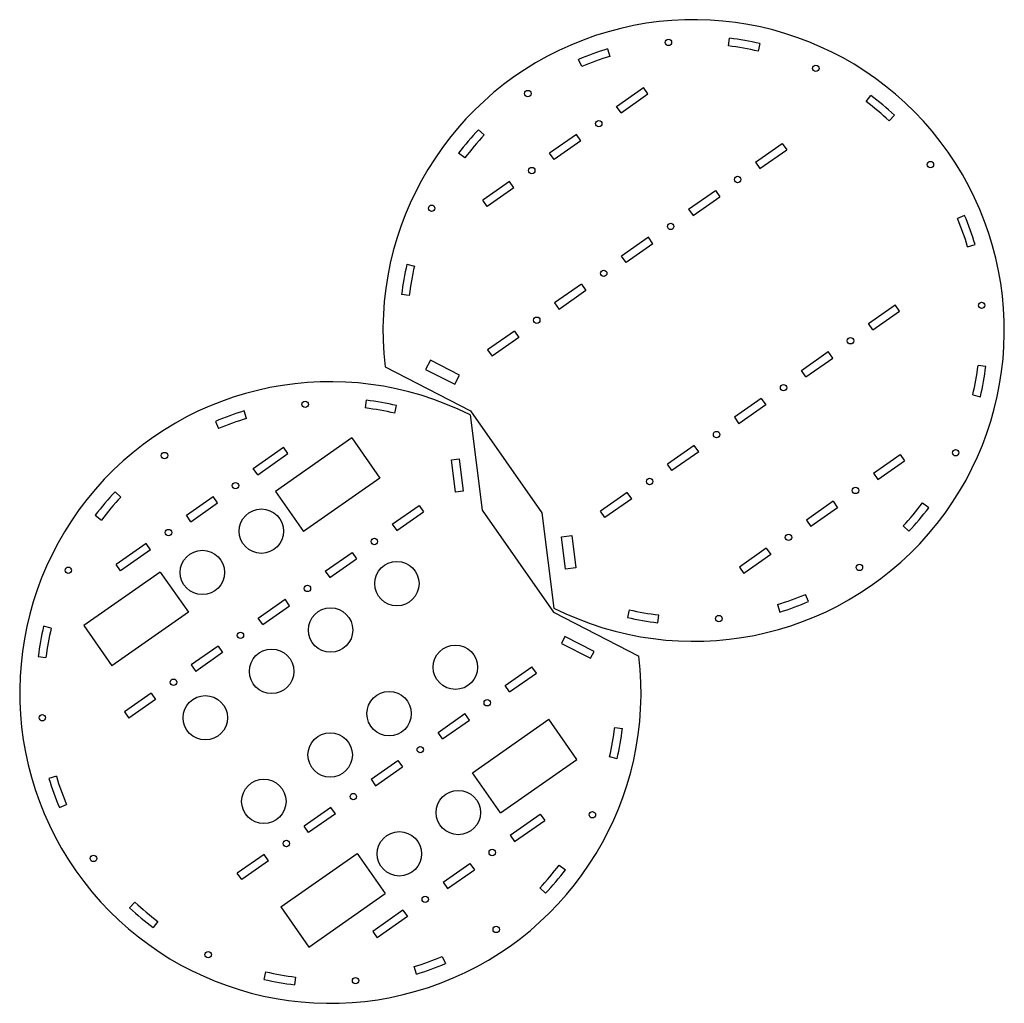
# Model space of a CAD drawing. Header units: millimetres. Extents: x 5 to 607, y 4 to 605.
import ezdxf

# ---------------------------------------------------------------- set-up
doc = ezdxf.new("R2010")
doc.units = ezdxf.units.MM

msp = doc.modelspace()

# ---------------------------------------------------------------- linework, layer by layer
at = {"color": 7, "linetype": 'Continuous', "lineweight": 25}
for p, q in [((438.85, 589.21), (439.43, 593.93)), ((457.99, 590.66), (456.92, 586.02)), ((364.87, 587.41), (366.26, 582.86)), ((349.03, 576.58), (347.17, 580.97)), ((370.39, 552.29), (386.77, 563.76)), ((389.5, 559.87), (386.77, 563.76)), ((373.12, 548.39), (389.5, 559.87)), ((522.96, 555.23), (525.82, 559.03)), ((373.12, 548.39), (370.39, 552.29)), ((540.26, 546.92), (537.01, 543.44)), ((285.85, 538.03), (289.34, 534.79)), ((345.81, 535.09), (329.43, 523.61)), ((348.54, 531.19), (332.16, 519.72)), ((348.54, 531.19), (345.81, 535.09)), ((455.34, 518.14), (471.73, 529.61)), ((458.07, 514.24), (474.46, 525.71)), ((471.73, 529.61), (474.46, 525.71)), ((277.54, 520.74), (273.74, 523.6)), ((332.16, 519.72), (329.43, 523.61)), ((455.34, 518.14), (458.07, 514.24)), ((304.86, 506.41), (288.47, 494.94)), ((307.59, 502.51), (304.86, 506.41)), ((307.59, 502.51), (291.2, 491.04)), ((414.38, 489.46), (430.77, 500.93)), ((430.77, 500.93), (433.5, 497.03)), ((291.2, 491.04), (288.47, 494.94)), ((417.11, 485.56), (433.5, 497.03)), ((414.38, 489.46), (417.11, 485.56)), ((583.19, 485.61), (578.81, 483.75)), ((389.81, 472.25), (373.43, 460.78)), ((392.54, 468.35), (389.81, 472.25)), ((392.54, 468.35), (376.16, 456.88)), ((585.08, 466.51), (589.63, 467.9)), ((376.16, 456.88), (373.43, 460.78)), ((242.11, 455.77), (246.75, 454.7)), ((348.85, 443.57), (332.47, 432.1)), ((351.58, 439.67), (335.2, 428.2)), ((348.85, 443.57), (351.58, 439.67)), ((243.56, 436.63), (238.84, 437.21)), ((332.47, 432.1), (335.2, 428.2)), ((524.37, 419.56), (540.75, 431.03)), ((543.48, 427.13), (540.75, 431.03)), ((527.1, 415.66), (543.48, 427.13)), ((527.1, 415.66), (524.37, 419.56)), ((307.89, 414.89), (291.51, 403.42)), ((310.63, 410.99), (294.24, 399.52)), ((307.89, 414.89), (310.63, 410.99)), ((291.51, 403.42), (294.24, 399.52)), ((483.41, 390.88), (499.8, 402.35)), ((486.14, 386.98), (502.53, 398.45)), ((502.53, 398.45), (499.8, 402.35)), ((228.81, 393.02), (280.96, 366.18)), ((256.47, 397.17), (253.56, 391.53)), ((253.56, 391.53), (271.35, 382.38)), ((274.25, 388.02), (256.47, 397.17)), ((596.16, 393.34), (591.43, 393.92)), ((271.35, 382.38), (274.25, 388.02)), ((486.14, 386.98), (483.41, 390.88)), ((458.84, 373.67), (442.46, 362.2)), ((458.84, 373.67), (461.57, 369.77)), ((588.25, 375.85), (592.88, 374.78)), ((217.26, 372.62), (216.68, 367.9)), ((234.74, 364.71), (235.81, 369.35)), ((461.57, 369.77), (445.19, 358.3)), ((144.08, 361.54), (142.69, 366.1)), ((280.77, 363.66), (288.15, 305.47)), ((280.96, 366.18), (324.67, 303.76)), ((442.46, 362.2), (445.19, 358.3)), ((124.99, 359.65), (126.85, 355.27)), ((208.41, 349.62), (161.72, 316.93)), ((208.41, 349.62), (225.62, 325.05)), ((148.21, 330.98), (166.64, 343.89)), ((169.37, 339.98), (166.64, 343.89)), ((417.88, 344.99), (401.5, 333.52)), ((420.61, 341.09), (417.88, 344.99)), ((150.94, 327.08), (169.37, 339.98)), ((420.61, 341.09), (404.23, 329.62)), ((527.41, 328.04), (543.79, 339.51)), ((543.79, 339.51), (546.52, 335.61)), ((269.36, 336.29), (274.08, 336.89)), ((271.88, 316.45), (269.36, 336.29)), ((274.08, 336.89), (276.6, 317.05)), ((404.23, 329.62), (401.5, 333.52)), ((530.14, 324.14), (546.52, 335.61)), ((150.94, 327.08), (148.21, 330.98)), ((527.41, 328.04), (530.14, 324.14)), ((225.62, 325.05), (178.93, 292.36)), ((67.16, 313.48), (63.68, 316.72)), ((107.25, 302.3), (123.63, 313.78)), ((126.36, 309.87), (123.63, 313.78)), ((161.72, 316.93), (178.93, 292.36)), ((276.6, 317.05), (271.88, 316.45)), ((376.92, 316.31), (360.54, 304.84)), ((379.65, 312.41), (376.92, 316.31)), ((109.98, 298.4), (126.36, 309.87)), ((233.16, 296.82), (249.55, 308.3)), ((249.55, 308.3), (252.28, 304.39)), ((379.65, 312.41), (363.27, 300.94)), ((502.84, 310.84), (486.45, 299.36)), ((502.84, 310.84), (505.57, 306.94)), ((561.25, 306.95), (557.45, 309.81)), ((51.56, 302.29), (55.37, 299.42)), ((109.98, 298.4), (107.25, 302.3)), ((235.9, 292.92), (252.28, 304.39)), ((288.15, 305.47), (331.85, 243.05)), ((324.67, 303.76), (332.05, 245.57)), ((363.27, 300.94), (360.54, 304.84)), ((505.57, 306.94), (489.18, 295.46)), ((233.16, 296.82), (235.9, 292.92)), ((486.45, 299.36), (489.18, 295.46)), ((545.66, 295.76), (549.14, 292.52)), ((336.6, 289.19), (342.9, 289.99)), ((339.11, 269.35), (336.6, 289.19)), ((342.9, 289.99), (345.41, 270.15)), ((82.68, 285.1), (64.25, 272.19)), ((85.41, 281.2), (82.68, 285.1)), ((85.41, 281.2), (66.98, 268.29)), ((192.21, 268.15), (208.59, 279.62)), ((208.59, 279.62), (211.32, 275.72)), ((461.88, 282.16), (445.49, 270.68)), ((464.61, 278.26), (448.22, 266.79)), ((461.88, 282.16), (464.61, 278.26)), ((66.98, 268.29), (64.25, 272.19)), ((194.94, 264.24), (211.32, 275.72)), ((91.26, 267.59), (44.57, 234.9)), ((91.26, 267.59), (108.47, 243.02)), ((192.21, 268.15), (194.94, 264.24)), ((345.41, 270.15), (339.11, 269.35)), ((445.49, 270.68), (448.22, 266.79)), ((487.83, 249.58), (485.97, 253.97)), ((151.25, 239.47), (167.63, 250.94)), ((153.98, 235.57), (170.36, 247.04)), ((170.36, 247.04), (167.63, 250.94)), ((468.73, 247.69), (470.12, 243.14)), ((108.47, 243.02), (61.77, 210.32)), ((331.85, 243.05), (384.01, 216.22)), ((378.08, 244.53), (377.01, 239.89)), ((395.56, 236.62), (396.14, 241.34)), ((44.57, 234.9), (61.77, 210.32)), ((153.98, 235.57), (151.25, 239.47)), ((24.57, 233.38), (19.93, 234.45)), ((338.78, 228.24), (336.61, 224.01)), ((336.61, 224.01), (354.39, 214.86)), ((356.57, 219.09), (338.78, 228.24)), ((126.67, 222.26), (110.29, 210.79)), ((129.41, 218.36), (113.02, 206.89)), ((126.67, 222.26), (129.41, 218.36)), ((354.39, 214.86), (356.57, 219.09)), ((16.66, 215.9), (21.39, 215.32)), ((110.29, 210.79), (113.02, 206.89)), ((302.19, 198.24), (318.57, 209.72)), ((304.92, 194.34), (321.31, 205.81)), ((321.31, 205.81), (318.57, 209.72)), ((85.72, 193.58), (69.33, 182.11)), ((85.72, 193.58), (88.45, 189.68)), ((304.92, 194.34), (302.19, 198.24)), ((88.45, 189.68), (72.07, 178.21)), ((69.33, 182.11), (72.07, 178.21)), ((261.23, 169.57), (277.62, 181.04)), ((280.35, 177.14), (277.62, 181.04)), ((263.96, 165.66), (280.35, 177.14)), ((282.17, 144.91), (328.86, 177.6)), ((346.07, 153.03), (328.86, 177.6)), ((263.96, 165.66), (261.23, 169.57)), ((369.25, 172.61), (373.98, 172.03)), ((220.28, 140.89), (236.66, 152.36)), ((236.66, 152.36), (239.39, 148.46)), ((299.38, 120.33), (346.07, 153.03)), ((370.71, 153.47), (366.07, 154.54)), ((223.01, 136.99), (239.39, 148.46)), ((299.38, 120.33), (282.17, 144.91)), ((27.74, 142.73), (23.18, 141.34)), ((220.28, 140.89), (223.01, 136.99)), ((29.63, 123.63), (34.01, 125.49)), ((195.7, 123.68), (179.32, 112.21)), ((198.43, 119.78), (195.7, 123.68)), ((198.43, 119.78), (182.05, 108.31)), ((305.23, 106.73), (323.66, 119.63)), ((307.96, 102.83), (326.39, 115.73)), ((323.66, 119.63), (326.39, 115.73)), ((182.05, 108.31), (179.32, 112.21)), ((305.23, 106.73), (307.96, 102.83)), ((154.74, 95), (138.36, 83.53)), ((157.47, 91.1), (141.09, 79.63)), ((157.47, 91.1), (154.74, 95)), ((165.02, 62.88), (211.71, 95.57)), ((211.71, 95.57), (228.92, 70.99)), ((264.27, 78.05), (280.66, 89.52)), ((267.01, 74.15), (283.39, 85.62)), ((280.66, 89.52), (283.39, 85.62)), ((335.27, 88.5), (339.07, 85.64)), ((141.09, 79.63), (138.36, 83.53)), ((264.27, 78.05), (267.01, 74.15)), ((326.96, 71.2), (323.48, 74.45)), ((182.23, 38.3), (228.92, 70.99)), ((72.56, 62.32), (75.81, 65.8)), ((165.02, 62.88), (182.23, 38.3)), ((239.7, 60.84), (221.27, 47.94)), ((239.7, 60.84), (242.43, 56.94)), ((242.43, 56.94), (224, 44.04)), ((89.86, 54.01), (86.99, 50.21)), ((221.27, 47.94), (224, 44.04)), ((263.79, 32.65), (265.65, 28.27)), ((247.95, 21.83), (246.55, 26.38)), ((154.83, 18.58), (155.9, 23.21)), ((173.96, 20.03), (173.38, 15.3))]:
    msp.add_line(p, q, dxfattribs=at)
for centre, radius in [((402.09, 591.41), 1.96), ((492.22, 575.52), 1.96), ((316.09, 560.11), 1.96), ((359.47, 541.74), 1.96), ((562.33, 516.69), 1.96), ((318.51, 513.06), 1.96), ((444.42, 507.58), 1.96), ((257.26, 490), 1.96), ((403.46, 478.91), 1.96), ((362.5, 450.23), 1.96), ((593.63, 430.68), 1.96), ((321.55, 421.55), 1.96), ((513.45, 409), 1.96), ((472.49, 380.32), 1.96), ((179.91, 370.12), 1.96), ((431.53, 351.64), 1.96), ((93.89, 338.81), 1.96), ((577.74, 340.55), 1.96), ((137.29, 320.43), 1.96), ((390.58, 322.97), 1.96), ((516.49, 317.49), 1.96), ((153.12, 292.6), 13.57), ((96.33, 291.75), 1.96), ((475.53, 288.81), 1.96), ((222.24, 286.27), 1.96), ((117.06, 267.35), 13.57), ((236, 260.54), 13.57), ((518.91, 270.44), 1.96), ((35.05, 268.69), 1.96), ((181.28, 257.59), 1.96), ((195.45, 232.15), 13.57), ((432.91, 239.14), 1.96), ((140.33, 228.91), 1.96), ((271.79, 209.42), 13.57), ((159.39, 206.9), 13.57), ((99.37, 200.23), 1.96), ((231.25, 181.03), 13.57), ((118.84, 178.51), 13.57), ((291.27, 187.69), 1.96), ((19.16, 178.55), 1.96), ((195.19, 155.78), 13.57), ((250.31, 159.01), 1.96), ((154.64, 127.39), 13.57), ((273.57, 120.58), 13.57), ((209.35, 130.33), 1.96), ((355.58, 119.23), 1.96), ((237.52, 95.33), 13.57), ((168.4, 101.65), 1.96), ((294.31, 96.17), 1.96), ((50.47, 92.54), 1.96), ((253.35, 67.5), 1.96), ((296.75, 49.11), 1.96), ((120.59, 33.7), 1.96), ((210.73, 17.8), 1.96)]:
    msp.add_circle(centre, radius, dxfattribs=at)
for centre, radius, start, end in [((417.5, 415.28), 190, 243.27371, 186.72629), ((417.5, 415.28), 180, 77, 83), ((417.5, 415.28), 180, 107, 113), ((417.5, 415.28), 175.24, 77, 83), ((417.5, 415.28), 175.24, 107, 113), ((417.5, 415.28), 175.24, 47, 53), ((417.5, 415.28), 180, 47, 53), ((417.5, 415.28), 180, 137, 143), ((417.5, 415.28), 175.24, 137, 143), ((417.5, 415.28), 175.24, 17, 23), ((417.5, 415.28), 180, 17, 23), ((417.5, 415.28), 180, 167, 173), ((417.5, 415.28), 175.24, 167, 173), ((417.5, 415.28), 175.24, 347, 353), ((417.5, 415.28), 180, 347, 353), ((195.32, 193.96), 190, 63.27371, 6.72629), ((195.32, 193.96), 175.24, 77, 83), ((195.32, 193.96), 180, 77, 83), ((195.32, 193.96), 180, 107, 113), ((195.32, 193.96), 175.24, 107, 113), ((195.32, 193.96), 180, 137, 143), ((195.32, 193.96), 175.24, 137, 143), ((417.5, 415.28), 175.24, 317, 323), ((417.5, 415.28), 180, 317, 323), ((417.5, 415.28), 175.24, 287, 293), ((417.5, 415.28), 180, 287, 293), ((417.5, 415.28), 175.24, 257, 263), ((417.5, 415.28), 180, 257, 263), ((195.32, 193.96), 180, 167, 173), ((195.32, 193.96), 175.24, 167, 173), ((195.32, 193.96), 175.24, 347, 353), ((195.32, 193.96), 180, 347, 353), ((195.32, 193.96), 180, 197, 203), ((195.32, 193.96), 175.24, 197, 203), ((195.32, 193.96), 175.24, 317, 323), ((195.32, 193.96), 180, 317, 323), ((195.32, 193.96), 180, 227, 233), ((195.32, 193.96), 175.24, 227, 233), ((195.32, 193.96), 175.24, 287, 293), ((195.32, 193.96), 180, 287, 293), ((195.32, 193.96), 180, 257, 263), ((195.32, 193.96), 175.24, 257, 263)]:
    msp.add_arc(centre, radius, start, end, dxfattribs=at)

doc.saveas('drawing.dxf')
